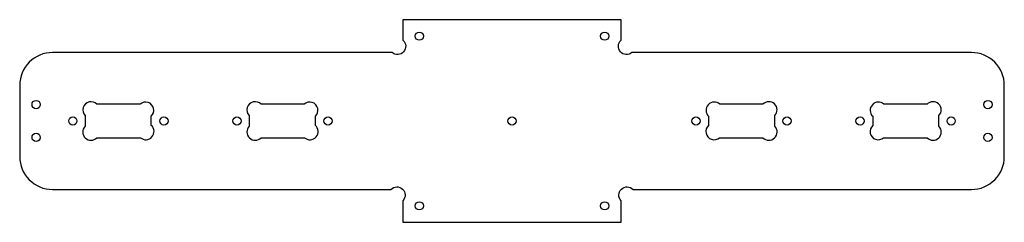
# Model space of a CAD drawing. Header units: millimetres. Extents: x 1388 to 1748, y 1902 to 1976.
import ezdxf

# ---------------------------------------------------------------- set-up
doc = ezdxf.new("R2010")
doc.units = ezdxf.units.MM
doc.layers.get('0').update_dxf_attribs({"linetype": 'CONTINUOUS'})

msp = doc.modelspace()

# ---------------------------------------------------------------- linework, layer by layer
for points in [[(1528.43, 1902.33), (1608.23, 1902.33), (1608.23, 1910.19, -1), (1612.57, 1914.33), (1736.33, 1914.33, 0.414214), (1748.33, 1926.33), (1748.33, 1952.33, 0.414214), (1736.33, 1964.33), (1612.17, 1964.33, -1), (1608.23, 1968.85), (1608.23, 1976.33), (1528.43, 1976.33), (1528.43, 1968.85, -1), (1524.48, 1964.33), (1400.33, 1964.33, 0.414214), (1388.33, 1952.33), (1388.33, 1926.33, 0.414214), (1400.33, 1914.33), (1524.08, 1914.33, -1), (1528.43, 1910.19)], [(1432.46, 1933.23, 1), (1436.43, 1937.72), (1436.43, 1941.04, 1), (1432.33, 1945.43), (1416.59, 1945.43, 1), (1412.23, 1941.3), (1412.23, 1937.38, 1), (1416.56, 1933.23)], [(1492.46, 1933.23, 1), (1496.43, 1937.72), (1496.43, 1941.04, 1), (1492.33, 1945.43), (1476.59, 1945.43, 1), (1472.23, 1941.3), (1472.23, 1937.38, 1), (1476.56, 1933.23)], [(1640.23, 1937.72, 1), (1644.2, 1933.23), (1660.09, 1933.23, 1), (1664.43, 1937.38), (1664.43, 1941.3, 1), (1660.07, 1945.43), (1644.32, 1945.43, 1), (1640.23, 1941.04)], [(1700.23, 1937.72, 1), (1704.2, 1933.23), (1720.09, 1933.23, 1), (1724.43, 1937.38), (1724.43, 1941.3, 1), (1720.07, 1945.43), (1704.32, 1945.43, 1), (1700.23, 1941.04)]]:
    msp.add_lwpolyline(points, format="xyb", close=True)
for centre in [(1534.43, 1970.33), (1602.23, 1970.33), (1394.33, 1945.33), (1742.33, 1945.33), (1407.77, 1939.33), (1441.06, 1939.33), (1467.77, 1939.33), (1501.06, 1939.33), (1568.33, 1939.33), (1635.6, 1939.33), (1668.88, 1939.33), (1695.6, 1939.33), (1728.88, 1939.33), (1394.33, 1933.33), (1742.33, 1933.33), (1534.43, 1908.33), (1602.23, 1908.33)]:
    msp.add_circle(centre, 1.5)

doc.saveas('drawing.dxf')
